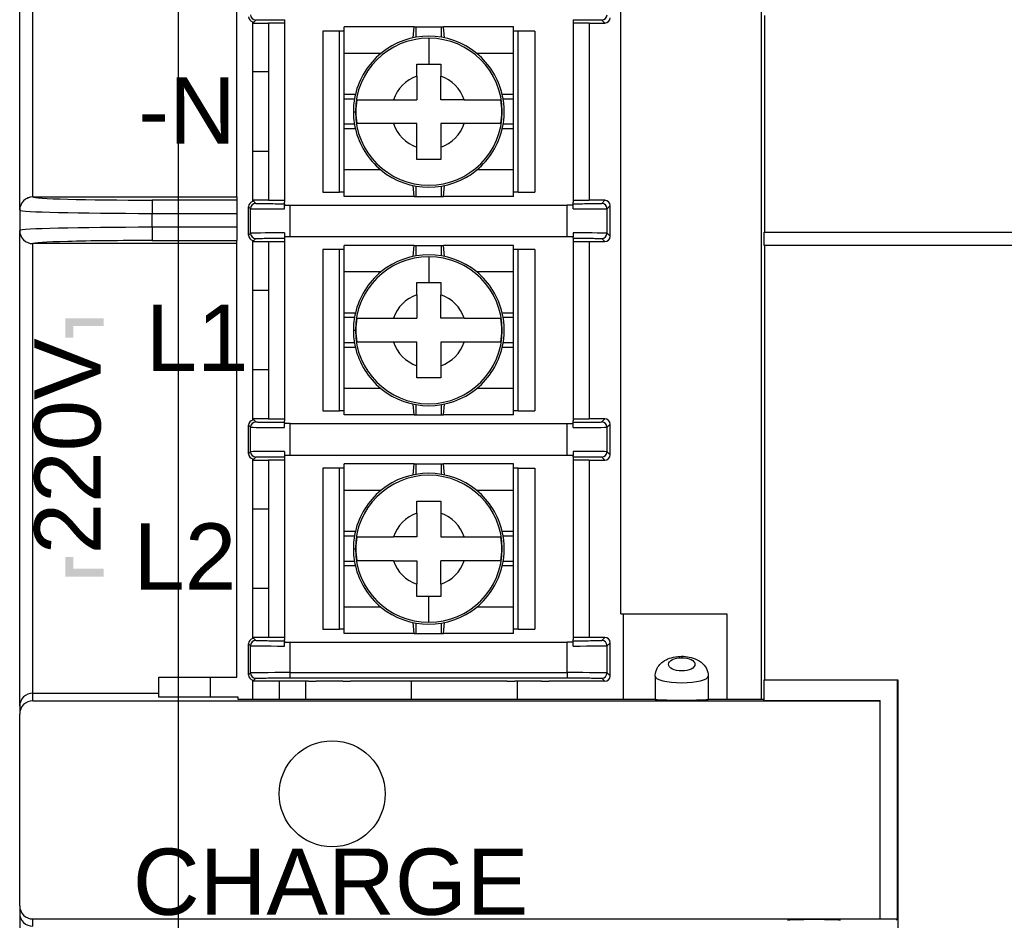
# Model space of a CAD drawing. Extents: x 14074 to 14414, y -3712 to -3387.
# Tile 7 of 18: x 14074 to 14112, y -3476 to -3442. Entities that reach past the tile are written whole.
import ezdxf

# ---------------------------------------------------------------- set-up
doc = ezdxf.new("R2010")
doc.units = 0
doc.layers.get('0').update_dxf_attribs({"linetype": 'CONTINUOUS'})
doc.layers.get('DEFPOINTS').update_dxf_attribs({"color": 8, "linetype": 'CONTINUOUS'})
doc.styles.add('DIMEMSIONS', font='isocp.shx', dxfattribs={"bigfont": 'chineset.shx'})
doc.styles.get("Standard").update_dxf_attribs({"font": 'PMingLiU.ttf'})
doc.dimstyles.new('ISO-25', dxfattribs={"dimtxt": 3, "dimasz": 3, "dimexe": 1, "dimexo": 1, "dimgap": 2, "dimtad": 2, "dimtih": 1, "dimtoh": 1, "dimtxsty": 'STANDARD', "dimcen": 0, "dimclrd": 256, "dimclre": 256, "dimclrt": 256, "dimazin": 3, "dimtfac": 1, "dimtmove": 0, "dimatfit": 3})

# ---------------------------------------------------------------- blocks, each defined once
blk = doc.blocks.new('*D3')
for p, q in [((14080.481, -3563.405), (14080.481, -3400.577)), ((14153.481, -3413.405), (14153.481, -3400.577)), ((14083.481, -3401.577), (14150.481, -3401.577))]:
    blk.add_line(p, q)
for points in [[(14083.481, -3401.077), (14083.481, -3402.077), (14080.481, -3401.577)], [(14150.481, -3401.077), (14150.481, -3402.077), (14153.481, -3401.577)]]:
    blk.add_solid(points)
at = {"layer": 'DEFPOINTS', "color": 0}
for p in [(14153.481, -3401.577), (14153.481, -3414.405), (14080.481, -3564.405)]:
    blk.add_point(p, dxfattribs=at)
at = {"insert": (14116.981, -3397.907), "char_height": 3, "attachment_point": 5}
blk.add_mtext('73', dxfattribs=at)
blk = doc.blocks.new('*D4')
for p, q in [((14074.481, -3446.677), (14074.481, -3393.016)), ((14159.481, -3446.677), (14159.481, -3393.016)), ((14077.481, -3394.016), (14156.481, -3394.016))]:
    blk.add_line(p, q)
for points in [[(14077.481, -3393.516), (14077.481, -3394.516), (14074.481, -3394.016)], [(14156.481, -3393.516), (14156.481, -3394.516), (14159.481, -3394.016)]]:
    blk.add_solid(points)
at = {"layer": 'DEFPOINTS', "color": 0}
for p in [(14159.481, -3394.016), (14074.481, -3447.677), (14159.481, -3447.677)]:
    blk.add_point(p, dxfattribs=at)
at = {"insert": (14116.981, -3390.317), "char_height": 3, "attachment_point": 5}
blk.add_mtext('85', dxfattribs=at)
blk = doc.blocks.new('*D5')
for p, q in [((14154.481, -3414.405), (14168.14, -3414.405)), ((14167.14, -3417.405), (14167.14, -3561.405)), ((14081.481, -3564.405), (14168.14, -3564.405))]:
    blk.add_line(p, q)
for points in [[(14166.64, -3417.405), (14167.64, -3417.405), (14167.14, -3414.405)], [(14166.64, -3561.405), (14167.64, -3561.405), (14167.14, -3564.405)]]:
    blk.add_solid(points)
at = {"layer": 'DEFPOINTS', "color": 0}
for p in [(14153.481, -3414.405), (14080.481, -3564.405), (14167.14, -3564.405)]:
    blk.add_point(p, dxfattribs=at)
at = {"insert": (14172.005, -3489.405), "char_height": 3, "attachment_point": 5}
blk.add_mtext('150', dxfattribs=at)
blk = doc.blocks.new('*D6')
for p, q in [((14106.361, -3408.405), (14177.897, -3408.405)), ((14176.897, -3411.405), (14176.897, -3567.405)), ((14108.01, -3570.405), (14177.897, -3570.405))]:
    blk.add_line(p, q)
for points in [[(14176.397, -3411.405), (14177.397, -3411.405), (14176.897, -3408.405)], [(14176.397, -3567.405), (14177.397, -3567.405), (14176.897, -3570.405)]]:
    blk.add_solid(points)
at = {"layer": 'DEFPOINTS', "color": 0}
for p in [(14105.361, -3408.405), (14107.01, -3570.405), (14176.897, -3570.405)]:
    blk.add_point(p, dxfattribs=at)
at = {"insert": (14181.761, -3489.405), "char_height": 3, "attachment_point": 5}
blk.add_mtext('162', dxfattribs=at)

msp = doc.modelspace()

# ---------------------------------------------------------------- hatches: boundary and pattern name
h = msp.add_hatch(color=256)
h.dxf.hatch_style = 1
h.paths.add_polyline_path([(14077.649, -3452.949), (14076.21, -3452.949), (14076.21, -3453.69), (14076.51, -3453.69), (14076.51, -3453.249), (14077.649, -3453.249)])
h = msp.add_hatch(color=256)
h.dxf.hatch_style = 1
h.paths.add_polyline_path([(14077.649, -3462.408), (14076.51, -3462.408), (14076.51, -3461.968), (14076.21, -3461.968), (14076.21, -3462.708), (14077.649, -3462.708)])

# ---------------------------------------------------------------- linework, layer by layer
for p, q in [((14074.981, -3448.374), (14074.981, -3414.905)), ((14102.481, -3414.669), (14102.481, -3467.341)), ((14074.481, -3448.861), (14074.481, -3414.918)), ((14082.681, -3448.374), (14082.681, -3415.505)), ((14097.181, -3464.105), (14097.181, -3417.905)), ((14084.481, -3441.68), (14084.481, -3441.733)), ((14095.381, -3441.68), (14095.381, -3441.733)), ((14102.611, -3441.523), (14102.611, -3449.705)), ((14083.281, -3441.807), (14083.4, -3441.692)), ((14083.281, -3448.546), (14083.281, -3441.761)), ((14083.281, -3441.807), (14083.881, -3441.807)), ((14083.881, -3441.798), (14084.481, -3441.798)), ((14083.881, -3441.798), (14083.881, -3448.509)), ((14084.481, -3441.733), (14084.481, -3448.574)), ((14089.372, -3441.954), (14086.731, -3441.954)), ((14086.731, -3442.954), (14086.731, -3441.954)), ((14089.334, -3442.367), (14089.372, -3441.954)), ((14089.372, -3441.954), (14089.454, -3441.954)), ((14089.454, -3441.954), (14090.407, -3441.954)), ((14089.454, -3442.344), (14089.454, -3441.954)), ((14090.407, -3441.954), (14090.489, -3441.954)), ((14090.407, -3442.344), (14090.407, -3441.954)), ((14090.527, -3442.367), (14090.489, -3441.954)), ((14093.131, -3441.954), (14090.489, -3441.954)), ((14093.131, -3442.954), (14093.131, -3441.954)), ((14095.381, -3441.733), (14095.381, -3448.574)), ((14095.381, -3441.798), (14095.981, -3441.798)), ((14095.981, -3441.798), (14095.981, -3448.509)), ((14095.981, -3441.807), (14096.581, -3441.807)), ((14096.461, -3441.692), (14096.581, -3441.807)), ((14086.556, -3442.112), (14085.931, -3442.112)), ((14085.931, -3442.112), (14085.931, -3448.196)), ((14086.731, -3442.112), (14086.556, -3442.112)), ((14086.556, -3448.196), (14086.556, -3442.112)), ((14093.306, -3442.112), (14093.131, -3442.112)), ((14093.93, -3442.112), (14093.306, -3442.112)), ((14093.306, -3448.196), (14093.306, -3442.112)), ((14093.93, -3442.112), (14093.93, -3448.196)), ((14086.731, -3444.504), (14086.731, -3442.954)), ((14088.119, -3442.954), (14086.731, -3442.954)), ((14093.131, -3442.954), (14091.742, -3442.954)), ((14093.131, -3444.504), (14093.131, -3442.954)), ((14083.881, -3443.655), (14083.281, -3443.655)), ((14087.156, -3444.504), (14086.731, -3444.504)), ((14086.731, -3444.677), (14086.731, -3444.504)), ((14093.131, -3444.504), (14092.705, -3444.504)), ((14093.131, -3444.677), (14093.131, -3444.504)), ((14087.121, -3444.677), (14086.731, -3444.677)), ((14086.731, -3445.63), (14086.731, -3444.677)), ((14093.131, -3444.677), (14092.74, -3444.677)), ((14093.131, -3445.63), (14093.131, -3444.677)), ((14087.081, -3445.154), (14087.155, -3445.154)), ((14087.121, -3445.63), (14086.731, -3445.63)), ((14086.731, -3445.804), (14086.731, -3445.63)), ((14093.131, -3445.63), (14092.74, -3445.63)), ((14093.131, -3445.804), (14093.131, -3445.63)), ((14086.731, -3447.354), (14086.731, -3445.804)), ((14087.156, -3445.804), (14086.731, -3445.804)), ((14093.131, -3445.804), (14092.705, -3445.804)), ((14093.131, -3447.354), (14093.131, -3445.804)), ((14083.881, -3446.655), (14083.281, -3446.655)), ((14088.119, -3447.354), (14086.731, -3447.354)), ((14086.731, -3448.354), (14086.731, -3447.354)), ((14093.131, -3447.354), (14091.742, -3447.354)), ((14093.131, -3448.354), (14093.131, -3447.354)), ((14089.372, -3448.354), (14089.334, -3447.941)), ((14089.454, -3448.354), (14089.454, -3447.963)), ((14090.407, -3448.354), (14090.407, -3447.963)), ((14090.489, -3448.354), (14090.527, -3447.941)), ((14074.981, -3448.374), (14074.981, -3448.374)), ((14074.981, -3448.374), (14082.681, -3448.374)), ((14082.681, -3448.374), (14082.681, -3448.492)), ((14085.931, -3448.196), (14086.556, -3448.196)), ((14086.731, -3448.196), (14086.556, -3448.196)), ((14089.372, -3448.354), (14086.731, -3448.354)), ((14089.372, -3448.354), (14089.454, -3448.354)), ((14089.454, -3448.354), (14090.407, -3448.354)), ((14090.407, -3448.354), (14090.489, -3448.354)), ((14093.131, -3448.354), (14090.489, -3448.354)), ((14093.306, -3448.196), (14093.131, -3448.196)), ((14093.306, -3448.196), (14093.93, -3448.196)), ((14079.481, -3448.492), (14079.481, -3448.992)), ((14082.681, -3448.492), (14079.481, -3448.492)), ((14082.681, -3448.492), (14082.681, -3448.992)), ((14083.123, -3448.741), (14083.2, -3448.816)), ((14083.123, -3449.816), (14083.123, -3448.741)), ((14083.281, -3448.5), (14083.4, -3448.616)), ((14083.881, -3448.5), (14083.281, -3448.5)), ((14084.481, -3448.509), (14083.881, -3448.509)), ((14084.481, -3448.627), (14084.481, -3448.574)), ((14084.481, -3448.827), (14084.481, -3448.679)), ((14084.481, -3448.679), (14084.7, -3448.679)), ((14084.7, -3449.879), (14084.7, -3448.679)), ((14084.7, -3448.679), (14095.161, -3448.679)), ((14095.381, -3448.679), (14095.161, -3448.679)), ((14095.161, -3449.879), (14095.161, -3448.679)), ((14095.981, -3448.509), (14095.381, -3448.509)), ((14095.381, -3448.627), (14095.381, -3448.574)), ((14095.381, -3448.827), (14095.381, -3448.679)), ((14096.581, -3448.5), (14095.981, -3448.5)), ((14096.461, -3448.616), (14096.581, -3448.5)), ((14096.661, -3448.816), (14096.781, -3448.7)), ((14096.781, -3449.857), (14096.781, -3448.7)), ((14074.481, -3448.861), (14074.481, -3448.874)), ((14074.481, -3448.874), (14074.481, -3449.636)), ((14079.481, -3448.992), (14082.681, -3448.992)), ((14079.481, -3449.518), (14079.481, -3448.992)), ((14082.681, -3448.992), (14082.681, -3449.518)), ((14083.2, -3449.742), (14083.2, -3448.816)), ((14096.661, -3449.742), (14096.661, -3448.816)), ((14074.481, -3449.636), (14074.481, -3449.649)), ((14074.481, -3467.592), (14074.481, -3449.649)), ((14079.481, -3449.518), (14079.481, -3450.018)), ((14082.681, -3449.518), (14079.481, -3449.518)), ((14082.681, -3449.518), (14082.681, -3450.018)), ((14083.123, -3449.816), (14083.2, -3449.742)), ((14084.481, -3449.73), (14084.481, -3449.879)), ((14095.381, -3449.73), (14095.381, -3449.879)), ((14096.661, -3449.742), (14096.661, -3449.742)), ((14096.661, -3449.742), (14096.781, -3449.857)), ((14102.598, -3449.705), (14102.611, -3449.705)), ((14102.598, -3450.205), (14102.598, -3449.705)), ((14102.611, -3449.705), (14135.98, -3449.705)), ((14074.981, -3467.105), (14074.981, -3450.136)), ((14074.981, -3450.136), (14074.981, -3450.136)), ((14082.681, -3450.136), (14074.981, -3450.136)), ((14079.481, -3450.018), (14082.681, -3450.018)), ((14082.681, -3450.136), (14082.681, -3450.018)), ((14082.681, -3466.505), (14082.681, -3450.136)), ((14083.281, -3450.057), (14083.4, -3449.942)), ((14083.281, -3456.796), (14083.281, -3450.011)), ((14083.281, -3450.057), (14083.881, -3450.057)), ((14083.881, -3450.048), (14083.881, -3456.759)), ((14083.881, -3450.048), (14084.481, -3450.048)), ((14084.7, -3449.879), (14084.481, -3449.879)), ((14084.481, -3449.93), (14084.481, -3449.983)), ((14084.481, -3449.983), (14084.481, -3456.824)), ((14095.161, -3449.879), (14084.7, -3449.879)), ((14089.372, -3450.204), (14086.731, -3450.204)), ((14086.731, -3451.204), (14086.731, -3450.204)), ((14089.334, -3450.617), (14089.372, -3450.204)), ((14089.372, -3450.204), (14089.454, -3450.204)), ((14089.454, -3450.204), (14090.407, -3450.204)), ((14089.454, -3450.594), (14089.454, -3450.204)), ((14090.407, -3450.204), (14090.489, -3450.204)), ((14090.407, -3450.594), (14090.407, -3450.204)), ((14090.527, -3450.617), (14090.489, -3450.204)), ((14093.131, -3450.204), (14090.489, -3450.204)), ((14093.131, -3451.204), (14093.131, -3450.204)), ((14095.381, -3449.879), (14095.161, -3449.879)), ((14095.381, -3449.93), (14095.381, -3449.983)), ((14095.381, -3449.983), (14095.381, -3456.824)), ((14095.381, -3450.048), (14095.981, -3450.048)), ((14095.981, -3450.048), (14095.981, -3456.759)), ((14095.981, -3450.057), (14096.581, -3450.057)), ((14096.461, -3449.942), (14096.581, -3450.057)), ((14102.611, -3450.205), (14102.598, -3450.205)), ((14102.611, -3450.205), (14102.611, -3466.605)), ((14135.98, -3450.205), (14102.611, -3450.205)), ((14086.556, -3450.362), (14085.931, -3450.362)), ((14085.931, -3450.362), (14085.931, -3456.446)), ((14086.731, -3450.362), (14086.556, -3450.362)), ((14086.556, -3456.446), (14086.556, -3450.362)), ((14093.306, -3450.362), (14093.131, -3450.362)), ((14093.93, -3450.362), (14093.306, -3450.362)), ((14093.306, -3456.446), (14093.306, -3450.362)), ((14093.93, -3450.362), (14093.93, -3456.446)), ((14086.731, -3452.754), (14086.731, -3451.204)), ((14088.119, -3451.204), (14086.731, -3451.204)), ((14093.131, -3451.204), (14091.742, -3451.204)), ((14093.131, -3452.754), (14093.131, -3451.204)), ((14083.881, -3451.905), (14083.281, -3451.905)), ((14087.156, -3452.754), (14086.731, -3452.754)), ((14086.731, -3452.927), (14086.731, -3452.754)), ((14093.131, -3452.754), (14092.705, -3452.754)), ((14093.131, -3452.927), (14093.131, -3452.754)), ((14087.121, -3452.927), (14086.731, -3452.927)), ((14086.731, -3453.88), (14086.731, -3452.927)), ((14093.131, -3452.927), (14092.74, -3452.927)), ((14093.131, -3453.88), (14093.131, -3452.927)), ((14087.081, -3453.404), (14087.155, -3453.404)), ((14087.121, -3453.88), (14086.731, -3453.88)), ((14086.731, -3454.054), (14086.731, -3453.88)), ((14093.131, -3453.88), (14092.74, -3453.88)), ((14093.131, -3454.054), (14093.131, -3453.88)), ((14086.731, -3455.604), (14086.731, -3454.054)), ((14087.156, -3454.054), (14086.731, -3454.054)), ((14093.131, -3454.054), (14092.705, -3454.054)), ((14093.131, -3455.604), (14093.131, -3454.054)), ((14083.881, -3454.905), (14083.281, -3454.905)), ((14088.119, -3455.604), (14086.731, -3455.604)), ((14086.731, -3456.604), (14086.731, -3455.604)), ((14093.131, -3455.604), (14091.742, -3455.604)), ((14093.131, -3456.604), (14093.131, -3455.604)), ((14085.931, -3456.446), (14086.556, -3456.446)), ((14086.731, -3456.446), (14086.556, -3456.446)), ((14089.372, -3456.604), (14089.334, -3456.191)), ((14089.454, -3456.604), (14089.454, -3456.213)), ((14090.407, -3456.604), (14090.407, -3456.213)), ((14090.489, -3456.604), (14090.527, -3456.191)), ((14093.306, -3456.446), (14093.131, -3456.446)), ((14093.306, -3456.446), (14093.93, -3456.446)), ((14083.281, -3456.75), (14083.4, -3456.866)), ((14083.881, -3456.75), (14083.281, -3456.75)), ((14084.481, -3456.759), (14083.881, -3456.759)), ((14084.481, -3456.877), (14084.481, -3456.824)), ((14084.481, -3457.077), (14084.481, -3456.929)), ((14084.7, -3456.929), (14084.481, -3456.929)), ((14084.7, -3456.929), (14095.161, -3456.929)), ((14084.7, -3458.129), (14084.7, -3456.929)), ((14089.372, -3456.604), (14086.731, -3456.604)), ((14089.372, -3456.604), (14089.454, -3456.604)), ((14089.454, -3456.604), (14090.407, -3456.604)), ((14090.407, -3456.604), (14090.489, -3456.604)), ((14093.131, -3456.604), (14090.489, -3456.604)), ((14095.161, -3456.929), (14095.381, -3456.929)), ((14095.161, -3458.129), (14095.161, -3456.929)), ((14095.981, -3456.759), (14095.381, -3456.759)), ((14095.381, -3456.877), (14095.381, -3456.824)), ((14095.381, -3457.077), (14095.381, -3456.929)), ((14096.581, -3456.75), (14095.981, -3456.75)), ((14096.461, -3456.866), (14096.581, -3456.75)), ((14083.123, -3456.991), (14083.2, -3457.066)), ((14083.123, -3458.066), (14083.123, -3456.991)), ((14083.2, -3457.992), (14083.2, -3457.066)), ((14096.661, -3457.066), (14096.781, -3456.95)), ((14096.661, -3457.992), (14096.661, -3457.066)), ((14096.781, -3458.107), (14096.781, -3456.95)), ((14083.123, -3458.066), (14083.2, -3457.992)), ((14084.481, -3457.98), (14084.481, -3458.129)), ((14095.381, -3457.98), (14095.381, -3458.129)), ((14096.661, -3457.992), (14096.661, -3457.992)), ((14096.661, -3457.992), (14096.781, -3458.107)), ((14083.281, -3458.307), (14083.4, -3458.192)), ((14083.281, -3465.046), (14083.281, -3458.261)), ((14083.281, -3458.307), (14083.881, -3458.307)), ((14083.881, -3458.298), (14084.481, -3458.298)), ((14083.881, -3458.298), (14083.881, -3465.009)), ((14084.7, -3458.129), (14084.481, -3458.129)), ((14084.481, -3458.18), (14084.481, -3458.233)), ((14084.481, -3458.233), (14084.481, -3465.074)), ((14095.161, -3458.129), (14084.7, -3458.129)), ((14095.381, -3458.129), (14095.161, -3458.129)), ((14095.381, -3458.18), (14095.381, -3458.233)), ((14095.381, -3458.233), (14095.381, -3465.074)), ((14095.381, -3458.298), (14095.981, -3458.298)), ((14095.981, -3458.298), (14095.981, -3465.009)), ((14095.981, -3458.307), (14096.581, -3458.307)), ((14096.461, -3458.192), (14096.581, -3458.307)), ((14086.556, -3458.612), (14085.931, -3458.612)), ((14085.931, -3458.612), (14085.931, -3464.696)), ((14086.731, -3458.612), (14086.556, -3458.612)), ((14086.556, -3464.696), (14086.556, -3458.612)), ((14089.372, -3458.454), (14086.731, -3458.454)), ((14086.731, -3459.454), (14086.731, -3458.454)), ((14089.334, -3458.867), (14089.372, -3458.454)), ((14089.372, -3458.454), (14089.454, -3458.454)), ((14089.454, -3458.454), (14090.407, -3458.454)), ((14089.454, -3458.844), (14089.454, -3458.454)), ((14090.407, -3458.454), (14090.489, -3458.454)), ((14090.407, -3458.844), (14090.407, -3458.454)), ((14093.131, -3458.454), (14090.489, -3458.454)), ((14090.527, -3458.867), (14090.489, -3458.454)), ((14093.131, -3459.454), (14093.131, -3458.454)), ((14093.306, -3458.612), (14093.131, -3458.612)), ((14093.306, -3464.696), (14093.306, -3458.612)), ((14093.306, -3458.612), (14093.93, -3458.612)), ((14093.93, -3458.612), (14093.93, -3464.696)), ((14086.731, -3461.004), (14086.731, -3459.454)), ((14088.119, -3459.454), (14086.731, -3459.454)), ((14093.131, -3459.454), (14091.742, -3459.454)), ((14093.131, -3461.004), (14093.131, -3459.454)), ((14083.881, -3460.155), (14083.281, -3460.155)), ((14086.731, -3461.177), (14086.731, -3461.004)), ((14087.156, -3461.004), (14086.731, -3461.004)), ((14093.131, -3461.004), (14092.705, -3461.004)), ((14093.131, -3461.177), (14093.131, -3461.004)), ((14086.731, -3462.13), (14086.731, -3461.177)), ((14087.121, -3461.177), (14086.731, -3461.177)), ((14093.131, -3461.177), (14092.74, -3461.177)), ((14093.131, -3462.13), (14093.131, -3461.177)), ((14087.081, -3461.654), (14087.155, -3461.654)), ((14086.731, -3462.304), (14086.731, -3462.13)), ((14087.121, -3462.13), (14086.731, -3462.13)), ((14093.131, -3462.13), (14092.74, -3462.13)), ((14093.131, -3462.304), (14093.131, -3462.13)), ((14086.731, -3463.854), (14086.731, -3462.304)), ((14087.156, -3462.304), (14086.731, -3462.304)), ((14093.131, -3462.304), (14092.705, -3462.304)), ((14093.131, -3463.854), (14093.131, -3462.304)), ((14083.881, -3463.155), (14083.281, -3463.155)), ((14086.731, -3464.854), (14086.731, -3463.854)), ((14088.119, -3463.854), (14086.731, -3463.854)), ((14093.131, -3463.854), (14091.742, -3463.854)), ((14093.131, -3464.854), (14093.131, -3463.854)), ((14097.181, -3464.105), (14101.181, -3464.105)), ((14097.281, -3467.341), (14097.281, -3464.105)), ((14101.181, -3464.105), (14101.181, -3467.341)), ((14085.931, -3464.696), (14086.556, -3464.696)), ((14086.731, -3464.696), (14086.556, -3464.696)), ((14089.372, -3464.854), (14089.334, -3464.441)), ((14089.454, -3464.854), (14089.454, -3464.463)), ((14090.407, -3464.854), (14090.407, -3464.463)), ((14090.489, -3464.854), (14090.527, -3464.441)), ((14093.306, -3464.696), (14093.131, -3464.696)), ((14093.306, -3464.696), (14093.93, -3464.696)), ((14083.281, -3465), (14083.4, -3465.116)), ((14083.881, -3465), (14083.281, -3465)), ((14084.481, -3465.009), (14083.881, -3465.009)), ((14084.481, -3465.127), (14084.481, -3465.074)), ((14089.372, -3464.854), (14086.731, -3464.854)), ((14089.372, -3464.854), (14089.454, -3464.854)), ((14089.454, -3464.854), (14090.407, -3464.854)), ((14090.407, -3464.854), (14090.489, -3464.854)), ((14093.131, -3464.854), (14090.489, -3464.854)), ((14095.981, -3465.009), (14095.381, -3465.009)), ((14095.381, -3465.127), (14095.381, -3465.074)), ((14096.581, -3465), (14095.981, -3465)), ((14096.461, -3465.116), (14096.581, -3465)), ((14083.123, -3465.241), (14083.2, -3465.316)), ((14083.123, -3466.416), (14083.123, -3465.241)), ((14083.2, -3466.342), (14083.2, -3465.316)), ((14084.481, -3465.327), (14084.481, -3465.179)), ((14084.481, -3465.179), (14084.7, -3465.179)), ((14084.7, -3466.33), (14084.7, -3465.179)), ((14084.7, -3465.179), (14095.161, -3465.179)), ((14095.381, -3465.179), (14095.161, -3465.179)), ((14095.161, -3466.33), (14095.161, -3465.179)), ((14095.381, -3465.327), (14095.381, -3465.179)), ((14096.661, -3465.316), (14096.781, -3465.2)), ((14096.661, -3466.342), (14096.661, -3465.316)), ((14096.781, -3466.457), (14096.781, -3465.2)), ((14099.481, -3465.767), (14099.481, -3465.714)), ((14079.731, -3467.105), (14079.731, -3466.505)), ((14079.731, -3466.505), (14082.681, -3466.505)), ((14081.681, -3467.262), (14081.681, -3466.505)), ((14083.123, -3466.416), (14083.2, -3466.342)), ((14083.281, -3466.657), (14083.4, -3466.542)), ((14084.7, -3466.33), (14095.161, -3466.33)), ((14084.7, -3466.53), (14084.7, -3466.33)), ((14084.7, -3466.53), (14095.161, -3466.53)), ((14096.461, -3466.542), (14096.581, -3466.657)), ((14096.661, -3466.342), (14096.661, -3466.342)), ((14096.661, -3466.342), (14096.781, -3466.457)), ((14098.481, -3466.464), (14098.481, -3467.341)), ((14100.481, -3466.464), (14100.481, -3467.341)), ((14083.281, -3467.341), (14083.281, -3466.611)), ((14085.392, -3466.657), (14083.281, -3466.657)), ((14084.281, -3466.657), (14084.281, -3467.341)), ((14085.281, -3467.341), (14085.281, -3466.657)), ((14085.392, -3466.657), (14085.681, -3466.652)), ((14086.681, -3466.652), (14085.681, -3466.652)), ((14086.681, -3466.652), (14086.969, -3466.657)), ((14092.892, -3466.657), (14086.969, -3466.657)), ((14089.281, -3467.341), (14089.281, -3466.657)), ((14092.892, -3466.657), (14093.181, -3466.652)), ((14094.181, -3466.652), (14093.181, -3466.652)), ((14093.281, -3467.341), (14093.281, -3466.652)), ((14094.181, -3466.652), (14094.469, -3466.657)), ((14096.581, -3466.657), (14094.469, -3466.657)), ((14102.598, -3467.38), (14102.598, -3466.605)), ((14102.598, -3466.605), (14102.611, -3466.605)), ((14102.611, -3466.605), (14107.638, -3466.605)), ((14107.625, -3475.643), (14107.625, -3466.605)), ((14107.638, -3466.605), (14107.638, -3559.68)), ((14074.981, -3467.393), (14074.981, -3467.105)), ((14074.981, -3467.105), (14079.731, -3467.105)), ((14079.731, -3467.262), (14079.731, -3467.105)), ((14082.731, -3467.262), (14079.731, -3467.262)), ((14082.731, -3467.341), (14082.731, -3467.262)), ((14098.481, -3467.341), (14082.731, -3467.341)), ((14102.559, -3467.341), (14100.481, -3467.341)), ((14102.559, -3467.341), (14102.598, -3467.38)), ((14074.481, -3467.592), (14074.481, -3467.893)), ((14074.981, -3467.393), (14106.981, -3467.393)), ((14102.598, -3467.38), (14106.981, -3467.38)), ((14106.981, -3467.393), (14106.981, -3467.38)), ((14106.981, -3475.63), (14106.981, -3467.393)), ((14074.481, -3475.13), (14074.481, -3467.893)), ((14074.481, -3475.13), (14074.481, -3475.418)), ((14074.481, -3475.418), (14074.481, -3477.274)), ((14074.981, -3475.905), (14074.981, -3475.63)), ((14074.981, -3475.63), (14106.981, -3475.63)), ((14106.981, -3475.643), (14106.981, -3475.63)), ((14107.625, -3475.643), (14106.981, -3475.643)), ((14107.625, -3475.643), (14107.585, -3475.682))]:
    msp.add_line(p, q)
msp.add_circle((14086.281, -3470.905), 2)
for centre, radius, start, end in [((14089.931, -3445.154), 2.775, 90, 180), ((14089.931, -3445.154), 2.775, 180, 90), ((14089.931, -3445.154), 2.85, 50.5275, 129.4725), ((14089.931, -3445.154), 2.85, 129.4725, 166.8165), ((14089.931, -3445.154), 2.85, 13.1835, 50.5275), ((14089.931, -3445.154), 1.412, 108.5858, 161.4142), ((14089.931, -3445.154), 1.412, 18.5858, 71.4142), ((14089.931, -3445.154), 2.85, 166.8165, 180), ((14089.931, -3445.154), 2.85, 346.8165, 13.1835), ((14089.931, -3445.154), 2.755, 170.5995, 189.4005), ((14089.931, -3445.154), 2.755, 350.5995, 9.4005), ((14089.931, -3445.154), 2.85, 180, 193.1835), ((14089.931, -3445.154), 1.412, 198.5858, 251.4142), ((14089.931, -3445.154), 1.412, 288.5858, 341.4142), ((14089.931, -3445.154), 2.85, 193.1835, 230.5275), ((14089.931, -3445.154), 2.85, 309.4725, 346.8165), ((14089.931, -3445.154), 2.85, 230.5275, 309.4725), ((14089.931, -3453.404), 2.85, 50.5275, 129.4725), ((14089.931, -3453.404), 2.775, 90, 180), ((14089.931, -3453.404), 2.775, 180, 90), ((14089.931, -3453.404), 2.85, 129.4725, 166.8165), ((14089.931, -3453.404), 2.85, 13.1835, 50.5275), ((14089.931, -3453.404), 1.412, 108.5858, 161.4142), ((14089.931, -3453.404), 1.412, 18.5858, 71.4142), ((14089.931, -3453.404), 2.85, 166.8165, 180), ((14089.931, -3453.404), 2.85, 346.8165, 13.1835), ((14089.931, -3453.404), 2.755, 170.5995, 189.4005), ((14089.931, -3453.404), 2.755, 350.5995, 9.4005), ((14089.931, -3453.404), 2.85, 180, 193.1835), ((14089.931, -3453.404), 1.412, 198.5858, 251.4142), ((14089.931, -3453.404), 1.412, 288.5858, 341.4142), ((14089.931, -3453.404), 2.85, 193.1835, 230.5275), ((14089.931, -3453.404), 2.85, 309.4725, 346.8165), ((14089.931, -3453.404), 2.85, 230.5275, 309.4725), ((14084.281, -3457.405), 1, 244.408, 246.4218), ((14089.931, -3461.654), 2.775, 0, 180), ((14089.931, -3461.654), 2.85, 50.5275, 129.4725), ((14089.931, -3461.654), 2.85, 129.4725, 166.8165), ((14089.931, -3461.654), 2.85, 13.1835, 50.5275), ((14089.931, -3461.654), 1.412, 108.5858, 161.4142), ((14089.931, -3461.654), 1.412, 18.5858, 71.4142), ((14089.931, -3461.654), 2.85, 166.8165, 180), ((14089.931, -3461.654), 2.85, 346.8165, 13.1835), ((14089.931, -3461.654), 2.755, 170.5995, 189.4005), ((14089.931, -3461.654), 2.755, 350.5995, 9.4005), ((14089.931, -3461.654), 2.85, 180, 193.1835), ((14089.931, -3461.654), 2.775, 180, 270), ((14089.931, -3461.654), 2.775, 270, 0), ((14089.931, -3461.654), 1.412, 198.5858, 251.4142), ((14089.931, -3461.654), 1.412, 288.5858, 341.4142), ((14089.931, -3461.654), 2.85, 193.1835, 230.5275), ((14089.931, -3461.654), 2.85, 309.4725, 346.8165), ((14089.931, -3461.654), 2.85, 230.5275, 309.4725)]:
    msp.add_arc(centre, radius, start, end)
for centre, major_axis, ratio, start_param, end_param in [((14083.323, -3441.566), (0.144, 0.139), 0.999921, 2.374801, 3.731082), ((14083.4, -3441.492), (0.139, -0.144), 0.999921, 3.945572, 5.516067), ((14096.461, -3441.492), (-0.139, -0.144), 0.999921, 0.766871, 2.337588), ((14096.581, -3441.607), (-0.144, 0.139), 0.999921, 2.337667, 3.908384), ((14074.981, -3448.874), (-0.5, 0), 0.999657, 4.712389, 6.283185), ((14074.981, -3448.861), (0.5, 0), 0.974157, 1.570796, 3.141593), ((14079.481, -3448.374), (-4.5, 0), 0.026186, 0, 1.570796), ((14083.323, -3448.741), (0.144, -0.139), 0.999921, 2.552103, 3.908384), ((14083.4, -3448.816), (-0.139, -0.144), 0.999921, 3.908608, 5.479195), ((14096.461, -3448.816), (0.139, -0.144), 0.999921, 0.804005, 2.374722), ((14096.581, -3448.7), (-0.144, -0.139), 0.999921, 2.374801, 3.945518), ((14079.481, -3448.874), (5, 0), 0.023567, 3.141593, 4.712389), ((14084.7, -3448.815), (-1.5, 0), 0.007563, 0.009046, 1.423839), ((14095.161, -3448.815), (1.5, 0), 0.007563, 4.859347, 6.27414), ((14079.481, -3449.636), (-5, 0), 0.023567, 4.712389, 6.283185), ((14074.981, -3449.636), (-0.5, 0), 0.999657, 0, 1.570796), ((14074.981, -3449.649), (-0.5, 0), 0.974157, 0, 1.570796), ((14083.323, -3449.816), (0.144, 0.139), 0.999921, 2.374801, 3.731082), ((14084.7, -3449.742), (-1.5, 0), 0.007563, 4.859346, 6.27414), ((14083.4, -3449.742), (0.139, -0.144), 0.999921, 3.945572, 5.516067), ((14095.161, -3449.742), (1.5, 0), 0.007563, 0.009045, 1.42384), ((14096.461, -3449.742), (-0.139, -0.144), 0.999921, 0.766871, 2.337588), ((14096.581, -3449.857), (-0.144, 0.139), 0.999921, 2.337667, 3.908384), ((14079.481, -3450.136), (4.5, 0), 0.026186, 1.570796, 3.141593), ((14083.323, -3456.991), (0.144, -0.139), 0.999921, 2.552103, 3.908384), ((14083.4, -3457.066), (-0.139, -0.144), 0.999921, 3.908608, 5.479195), ((14096.461, -3457.066), (0.139, -0.144), 0.999921, 0.804005, 2.374722), ((14096.581, -3456.95), (-0.144, -0.139), 0.999921, 2.374801, 3.945518), ((14084.7, -3457.065), (-1.5, 0), 0.007563, 0.009046, 1.423839), ((14095.161, -3457.065), (1.5, 0), 0.007563, 4.859347, 6.27414), ((14084.7, -3457.992), (-1.5, 0), 0.007563, 4.859346, 6.27414), ((14083.4, -3457.992), (0.139, -0.144), 0.999921, 3.945572, 5.516067), ((14095.161, -3457.992), (1.5, 0), 0.007563, 0.009045, 1.42384), ((14096.461, -3457.992), (-0.139, -0.144), 0.999921, 0.766871, 2.337588), ((14083.323, -3458.066), (0.144, 0.139), 0.999921, 2.374801, 3.731082), ((14096.581, -3458.107), (-0.144, 0.139), 0.999921, 2.337667, 3.908384), ((14083.323, -3465.241), (0.144, -0.139), 0.999921, 2.552103, 3.908384), ((14096.581, -3465.2), (-0.144, -0.139), 0.999921, 2.374801, 3.945518), ((14083.4, -3465.316), (-0.139, -0.144), 0.999921, 3.908608, 5.479195), ((14084.7, -3465.315), (-1.5, 0), 0.007563, 0.009046, 1.423839), ((14095.161, -3465.315), (1.5, 0), 0.007563, 4.859347, 6.27414), ((14096.461, -3465.316), (0.139, -0.144), 0.999921, 0.804005, 2.374722), ((14083.323, -3466.416), (0.144, 0.139), 0.999921, 2.374801, 3.731082), ((14084.7, -3466.342), (-1.5, 0), 0.007563, 4.712403, 6.274143), ((14083.4, -3466.342), (0.139, -0.144), 0.999921, 3.945566, 5.515932), ((14095.161, -3466.33), (0, -0.2), 0.00001, 4.712386, 6.273879), ((14095.161, -3466.342), (1.5, 0), 0.007563, 0.009042, 1.570782), ((14096.461, -3466.342), (-0.139, -0.144), 0.999921, 0.766871, 2.337588), ((14096.581, -3466.457), (-0.144, 0.139), 0.999921, 2.337667, 3.908384), ((14099.481, -3466.464), (1, 0), 0.25, 3.141593, 6.283185), ((14074.981, -3467.592), (-0.5, 0), 0.974157, 4.712389, 6.283185), ((14099.481, -3467.341), (1, 0), 0.026186, 3.141593, 6.283185), ((14074.981, -3467.893), (0, 0.5), 0.999657, 0, 1.570796), ((14074.981, -3475.13), (0, -0.5), 0.999657, 4.712389, 6.283185), ((14074.981, -3475.418), (-0.5, 0), 0.974157, 0, 1.570796), ((14104.481, -3475.682), (-1, 0), 0.026186, 3.141593, 6.283185)]:
    msp.add_ellipse(centre, major_axis=major_axis, ratio=ratio, start_param=start_param, end_param=end_param)
msp.add_ellipse((14099.481, -3466.017), major_axis=(-0.5, 0), ratio=0.5)
for points, knots in [([(14083.4, -3441.692), (14083.401, -3441.691), (14083.418, -3441.689), (14083.451, -3441.688), (14083.485, -3441.687), (14083.535, -3441.687), (14083.6, -3441.686), (14083.664, -3441.685), (14083.743, -3441.684), (14083.834, -3441.683), (14083.924, -3441.682), (14084.027, -3441.682), (14084.135, -3441.681), (14084.243, -3441.681), (14084.358, -3441.681), (14084.481, -3441.68)], [0, 0, 0, 0, 0.2, 0.2, 0.2, 0.4, 0.4, 0.4, 0.6, 0.6, 0.6, 0.8, 0.8, 0.8, 1, 1, 1, 1]), ([(14087.212, -3444.704), (14087.249, -3444.704), (14087.323, -3444.704), (14087.428, -3444.704), (14087.616, -3444.704), (14087.899, -3444.704), (14088.247, -3444.704), (14088.356, -3444.704), (14088.471, -3444.704), (14088.592, -3444.704)], [0, 0, 0, 0, 0.299884, 0.299884, 0.299884, 0.833184, 0.833184, 0.833184, 1, 1, 1, 1]), ([(14091.269, -3444.704), (14091.655, -3444.704), (14091.98, -3444.704), (14092.223, -3444.704), (14092.427, -3444.704), (14092.571, -3444.704), (14092.636, -3444.704), (14092.64, -3444.704), (14092.645, -3444.704), (14092.649, -3444.704)], [0, 0, 0, 0, 0.526615, 0.526615, 0.526615, 0.96749, 0.96749, 0.96749, 1, 1, 1, 1]), ([(14088.592, -3445.604), (14088.206, -3445.604), (14087.881, -3445.604), (14087.638, -3445.604), (14087.434, -3445.604), (14087.29, -3445.604), (14087.226, -3445.604), (14087.221, -3445.604), (14087.216, -3445.604), (14087.212, -3445.604)], [0, 0, 0, 0, 0.526615, 0.526615, 0.526615, 0.96749, 0.96749, 0.96749, 1, 1, 1, 1]), ([(14092.649, -3445.604), (14092.612, -3445.604), (14092.539, -3445.604), (14092.433, -3445.604), (14092.245, -3445.604), (14091.962, -3445.604), (14091.614, -3445.604), (14091.505, -3445.604), (14091.39, -3445.604), (14091.269, -3445.604)], [0, 0, 0, 0, 0.299884, 0.299884, 0.299884, 0.833184, 0.833184, 0.833184, 1, 1, 1, 1]), ([(14083.4, -3448.616), (14083.401, -3448.617), (14083.415, -3448.617), (14083.445, -3448.618), (14083.475, -3448.619), (14083.523, -3448.62), (14083.586, -3448.621), (14083.649, -3448.622), (14083.729, -3448.623), (14083.82, -3448.624), (14083.912, -3448.625), (14084.017, -3448.625), (14084.128, -3448.626), (14084.238, -3448.626), (14084.355, -3448.626), (14084.481, -3448.627)], [0, 0, 0, 0, 0.2, 0.2, 0.2, 0.4, 0.4, 0.4, 0.6, 0.6, 0.6, 0.8, 0.8, 0.8, 1, 1, 1, 1]), ([(14095.381, -3448.627), (14095.505, -3448.626), (14095.621, -3448.626), (14095.731, -3448.626), (14095.841, -3448.625), (14095.944, -3448.625), (14096.036, -3448.624), (14096.127, -3448.623), (14096.207, -3448.622), (14096.271, -3448.621), (14096.334, -3448.62), (14096.383, -3448.619), (14096.414, -3448.619), (14096.445, -3448.618), (14096.46, -3448.617), (14096.461, -3448.616)], [0, 0, 0, 0, 0.2, 0.2, 0.2, 0.4, 0.4, 0.4, 0.6, 0.6, 0.6, 0.8, 0.8, 0.8, 1, 1, 1, 1]), ([(14083.4, -3449.942), (14083.401, -3449.941), (14083.418, -3449.939), (14083.451, -3449.938), (14083.485, -3449.937), (14083.535, -3449.937), (14083.6, -3449.936), (14083.664, -3449.935), (14083.743, -3449.934), (14083.834, -3449.933), (14083.924, -3449.932), (14084.027, -3449.932), (14084.135, -3449.931), (14084.243, -3449.931), (14084.358, -3449.931), (14084.481, -3449.93)], [0, 0, 0, 0, 0.2, 0.2, 0.2, 0.4, 0.4, 0.4, 0.6, 0.6, 0.6, 0.8, 0.8, 0.8, 1, 1, 1, 1]), ([(14087.212, -3452.954), (14087.249, -3452.954), (14087.323, -3452.954), (14087.428, -3452.954), (14087.616, -3452.954), (14087.899, -3452.954), (14088.247, -3452.954), (14088.356, -3452.954), (14088.471, -3452.954), (14088.592, -3452.954)], [0, 0, 0, 0, 0.299884, 0.299884, 0.299884, 0.833184, 0.833184, 0.833184, 1, 1, 1, 1]), ([(14091.269, -3452.954), (14091.655, -3452.954), (14091.98, -3452.954), (14092.223, -3452.954), (14092.427, -3452.954), (14092.571, -3452.954), (14092.636, -3452.954), (14092.64, -3452.954), (14092.645, -3452.954), (14092.649, -3452.954)], [0, 0, 0, 0, 0.526615, 0.526615, 0.526615, 0.96749, 0.96749, 0.96749, 1, 1, 1, 1]), ([(14088.592, -3453.854), (14088.206, -3453.854), (14087.881, -3453.854), (14087.638, -3453.854), (14087.434, -3453.854), (14087.29, -3453.854), (14087.226, -3453.854), (14087.221, -3453.854), (14087.216, -3453.854), (14087.212, -3453.854)], [0, 0, 0, 0, 0.526615, 0.526615, 0.526615, 0.96749, 0.96749, 0.96749, 1, 1, 1, 1]), ([(14092.649, -3453.854), (14092.612, -3453.854), (14092.539, -3453.854), (14092.433, -3453.854), (14092.245, -3453.854), (14091.962, -3453.854), (14091.614, -3453.854), (14091.505, -3453.854), (14091.39, -3453.854), (14091.269, -3453.854)], [0, 0, 0, 0, 0.299884, 0.299884, 0.299884, 0.833184, 0.833184, 0.833184, 1, 1, 1, 1]), ([(14083.4, -3456.866), (14083.401, -3456.867), (14083.415, -3456.867), (14083.445, -3456.868), (14083.475, -3456.869), (14083.523, -3456.87), (14083.586, -3456.871), (14083.649, -3456.872), (14083.729, -3456.873), (14083.82, -3456.874), (14083.912, -3456.875), (14084.017, -3456.875), (14084.128, -3456.876), (14084.238, -3456.876), (14084.355, -3456.876), (14084.481, -3456.877)], [0, 0, 0, 0, 0.2, 0.2, 0.2, 0.4, 0.4, 0.4, 0.6, 0.6, 0.6, 0.8, 0.8, 0.8, 1, 1, 1, 1]), ([(14095.381, -3456.877), (14095.505, -3456.876), (14095.621, -3456.876), (14095.731, -3456.876), (14095.841, -3456.875), (14095.944, -3456.875), (14096.036, -3456.874), (14096.127, -3456.873), (14096.207, -3456.872), (14096.271, -3456.871), (14096.334, -3456.87), (14096.383, -3456.869), (14096.414, -3456.869), (14096.445, -3456.868), (14096.46, -3456.867), (14096.461, -3456.866)], [0, 0, 0, 0, 0.2, 0.2, 0.2, 0.4, 0.4, 0.4, 0.6, 0.6, 0.6, 0.8, 0.8, 0.8, 1, 1, 1, 1]), ([(14083.4, -3458.192), (14083.401, -3458.191), (14083.418, -3458.189), (14083.451, -3458.188), (14083.485, -3458.187), (14083.535, -3458.187), (14083.6, -3458.186), (14083.664, -3458.185), (14083.743, -3458.184), (14083.834, -3458.183), (14083.924, -3458.182), (14084.027, -3458.182), (14084.135, -3458.181), (14084.243, -3458.181), (14084.358, -3458.181), (14084.481, -3458.18)], [0, 0, 0, 0, 0.2, 0.2, 0.2, 0.4, 0.4, 0.4, 0.6, 0.6, 0.6, 0.8, 0.8, 0.8, 1, 1, 1, 1]), ([(14087.212, -3461.204), (14087.249, -3461.204), (14087.323, -3461.204), (14087.428, -3461.204), (14087.616, -3461.204), (14087.899, -3461.204), (14088.247, -3461.204), (14088.356, -3461.204), (14088.471, -3461.204), (14088.592, -3461.204)], [0, 0, 0, 0, 0.299884, 0.299884, 0.299884, 0.833184, 0.833184, 0.833184, 1, 1, 1, 1]), ([(14091.269, -3461.204), (14091.655, -3461.204), (14091.98, -3461.204), (14092.223, -3461.204), (14092.427, -3461.204), (14092.571, -3461.204), (14092.636, -3461.204), (14092.64, -3461.204), (14092.645, -3461.204), (14092.649, -3461.204)], [0, 0, 0, 0, 0.526615, 0.526615, 0.526615, 0.96749, 0.96749, 0.96749, 1, 1, 1, 1]), ([(14088.592, -3462.104), (14088.206, -3462.104), (14087.881, -3462.104), (14087.638, -3462.104), (14087.434, -3462.104), (14087.29, -3462.104), (14087.226, -3462.104), (14087.221, -3462.104), (14087.216, -3462.104), (14087.212, -3462.104)], [0, 0, 0, 0, 0.526615, 0.526615, 0.526615, 0.96749, 0.96749, 0.96749, 1, 1, 1, 1]), ([(14092.649, -3462.104), (14092.612, -3462.104), (14092.539, -3462.104), (14092.433, -3462.104), (14092.245, -3462.104), (14091.962, -3462.104), (14091.614, -3462.104), (14091.505, -3462.104), (14091.39, -3462.104), (14091.269, -3462.104)], [0, 0, 0, 0, 0.299884, 0.299884, 0.299884, 0.833184, 0.833184, 0.833184, 1, 1, 1, 1]), ([(14083.4, -3465.116), (14083.401, -3465.117), (14083.415, -3465.117), (14083.445, -3465.118), (14083.475, -3465.119), (14083.523, -3465.12), (14083.586, -3465.121), (14083.649, -3465.122), (14083.729, -3465.123), (14083.82, -3465.124), (14083.912, -3465.125), (14084.017, -3465.125), (14084.128, -3465.126), (14084.238, -3465.126), (14084.355, -3465.126), (14084.481, -3465.127)], [0, 0, 0, 0, 0.2, 0.2, 0.2, 0.4, 0.4, 0.4, 0.6, 0.6, 0.6, 0.8, 0.8, 0.8, 1, 1, 1, 1]), ([(14095.381, -3465.127), (14095.505, -3465.126), (14095.621, -3465.126), (14095.731, -3465.126), (14095.841, -3465.125), (14095.944, -3465.125), (14096.036, -3465.124), (14096.127, -3465.123), (14096.207, -3465.122), (14096.271, -3465.121), (14096.334, -3465.12), (14096.383, -3465.119), (14096.414, -3465.119), (14096.445, -3465.118), (14096.46, -3465.117), (14096.461, -3465.116)], [0, 0, 0, 0, 0.2, 0.2, 0.2, 0.4, 0.4, 0.4, 0.6, 0.6, 0.6, 0.8, 0.8, 0.8, 1, 1, 1, 1]), ([(14098.481, -3466.464), (14098.481, -3466.392), (14098.493, -3466.321), (14098.54, -3466.187), (14098.575, -3466.126), (14098.662, -3466.01), (14098.717, -3465.96), (14098.853, -3465.861), (14098.935, -3465.821), (14099.121, -3465.754), (14099.226, -3465.732), (14099.429, -3465.712), (14099.527, -3465.711), (14099.721, -3465.73), (14099.817, -3465.749), (14100.014, -3465.814), (14100.115, -3465.861), (14100.25, -3465.967), (14100.288, -3466.002), (14100.377, -3466.108), (14100.427, -3466.19), (14100.472, -3466.343), (14100.481, -3466.404), (14100.481, -3466.464)], [1.570796, 1.570796, 1.570796, 1.570796, 1.74312, 1.74312, 1.930973, 1.930973, 2.170613, 2.170613, 2.517183, 2.517183, 2.943202, 2.943202, 3.333382, 3.333382, 3.723163, 3.723163, 4.147378, 4.147378, 4.312469, 4.312469, 4.567505, 4.567505, 4.712389, 4.712389, 4.712389, 4.712389]), ([(14083.4, -3466.542), (14083.401, -3466.541), (14083.417, -3466.54), (14083.446, -3466.539), (14083.476, -3466.538), (14083.521, -3466.537), (14083.578, -3466.536), (14083.635, -3466.535), (14083.705, -3466.534), (14083.785, -3466.534), (14083.865, -3466.533), (14083.956, -3466.532), (14084.055, -3466.532), (14084.153, -3466.531), (14084.259, -3466.531), (14084.368, -3466.531), (14084.476, -3466.53), (14084.586, -3466.53), (14084.7, -3466.53)], [0, 0, 0, 0, 0.1666667, 0.1666667, 0.1666667, 0.3333333, 0.3333333, 0.3333333, 0.5, 0.5, 0.5, 0.6666667, 0.6666667, 0.6666667, 0.8333333, 0.8333333, 0.8333333, 1, 1, 1, 1]), ([(14095.161, -3466.53), (14095.275, -3466.53), (14095.385, -3466.53), (14095.494, -3466.531), (14095.602, -3466.531), (14095.708, -3466.531), (14095.806, -3466.532), (14095.905, -3466.532), (14095.996, -3466.533), (14096.076, -3466.534), (14096.156, -3466.534), (14096.226, -3466.535), (14096.283, -3466.536), (14096.341, -3466.537), (14096.385, -3466.538), (14096.415, -3466.539), (14096.444, -3466.54), (14096.46, -3466.541), (14096.461, -3466.542)], [0, 0, 0, 0, 0.1666667, 0.1666667, 0.1666667, 0.3333333, 0.3333333, 0.3333333, 0.5, 0.5, 0.5, 0.6666667, 0.6666667, 0.6666667, 0.8333333, 0.8333333, 0.8333333, 1, 1, 1, 1])]:
    msp.add_open_spline(points, degree=3, knots=knots)
for points in [[(14095.381, -3441.68), (14095.502, -3441.681), (14095.615, -3441.681), (14095.723, -3441.681)], [(14095.723, -3441.681), (14095.831, -3441.682), (14095.932, -3441.682), (14096.022, -3441.683)], [(14096.022, -3441.683), (14096.112, -3441.684), (14096.191, -3441.685), (14096.256, -3441.686)], [(14096.256, -3441.686), (14096.321, -3441.686), (14096.374, -3441.687), (14096.408, -3441.688)], [(14096.408, -3441.688), (14096.443, -3441.689), (14096.46, -3441.69), (14096.461, -3441.692)], [(14089.481, -3443.815), (14089.481, -3443.658), (14089.481, -3443.504), (14089.481, -3443.354)], [(14089.481, -3443.354), (14089.63, -3443.354), (14089.78, -3443.354), (14089.931, -3443.354)], [(14089.931, -3443.354), (14090.08, -3443.354), (14090.23, -3443.354), (14090.381, -3443.354)], [(14090.381, -3443.354), (14090.381, -3443.505), (14090.381, -3443.659), (14090.381, -3443.815)], [(14089.481, -3446.954), (14089.481, -3446.802), (14089.481, -3446.648), (14089.481, -3446.492)], [(14090.381, -3446.492), (14090.381, -3446.649), (14090.381, -3446.803), (14090.381, -3446.954)], [(14090.381, -3446.954), (14090.082, -3446.954), (14089.781, -3446.954), (14089.481, -3446.954)], [(14084.481, -3448.627), (14084.481, -3448.627), (14084.481, -3448.644), (14084.481, -3448.679)], [(14095.381, -3448.679), (14095.381, -3448.644), (14095.381, -3448.627), (14095.381, -3448.627)], [(14084.481, -3449.879), (14084.481, -3449.913), (14084.481, -3449.93), (14084.481, -3449.93)], [(14095.381, -3449.93), (14095.381, -3449.93), (14095.381, -3449.913), (14095.381, -3449.879)], [(14095.381, -3449.93), (14095.502, -3449.931), (14095.615, -3449.931), (14095.723, -3449.931)], [(14095.723, -3449.931), (14095.831, -3449.932), (14095.932, -3449.932), (14096.022, -3449.933)], [(14096.022, -3449.933), (14096.112, -3449.934), (14096.191, -3449.935), (14096.256, -3449.936)], [(14096.256, -3449.936), (14096.321, -3449.936), (14096.374, -3449.937), (14096.408, -3449.938)], [(14096.408, -3449.938), (14096.443, -3449.939), (14096.46, -3449.94), (14096.461, -3449.942)], [(14089.481, -3452.065), (14089.481, -3451.908), (14089.481, -3451.754), (14089.481, -3451.604)], [(14089.481, -3451.604), (14089.63, -3451.604), (14089.78, -3451.604), (14089.931, -3451.604)], [(14089.931, -3451.604), (14090.08, -3451.604), (14090.23, -3451.604), (14090.381, -3451.604)], [(14090.381, -3451.604), (14090.381, -3451.755), (14090.381, -3451.909), (14090.381, -3452.065)], [(14089.481, -3455.204), (14089.481, -3455.052), (14089.481, -3454.898), (14089.481, -3454.742)], [(14090.381, -3454.742), (14090.381, -3454.899), (14090.381, -3455.053), (14090.381, -3455.204)], [(14090.381, -3455.204), (14090.082, -3455.204), (14089.781, -3455.204), (14089.481, -3455.204)], [(14084.481, -3456.877), (14084.481, -3456.877), (14084.481, -3456.894), (14084.481, -3456.929)], [(14095.381, -3456.929), (14095.381, -3456.894), (14095.381, -3456.877), (14095.381, -3456.877)], [(14084.481, -3458.129), (14084.481, -3458.163), (14084.481, -3458.18), (14084.481, -3458.18)], [(14095.381, -3458.18), (14095.381, -3458.18), (14095.381, -3458.163), (14095.381, -3458.129)], [(14095.381, -3458.18), (14095.502, -3458.181), (14095.615, -3458.181), (14095.723, -3458.181)], [(14095.723, -3458.181), (14095.831, -3458.182), (14095.932, -3458.182), (14096.022, -3458.183)], [(14096.022, -3458.183), (14096.112, -3458.184), (14096.191, -3458.185), (14096.256, -3458.186)], [(14096.256, -3458.186), (14096.321, -3458.186), (14096.374, -3458.187), (14096.408, -3458.188)], [(14096.408, -3458.188), (14096.443, -3458.189), (14096.46, -3458.19), (14096.461, -3458.192)], [(14089.481, -3459.854), (14089.78, -3459.854), (14090.08, -3459.854), (14090.381, -3459.854)], [(14089.481, -3460.315), (14089.481, -3460.158), (14089.481, -3460.004), (14089.481, -3459.854)], [(14090.381, -3459.854), (14090.381, -3460.005), (14090.381, -3460.159), (14090.381, -3460.315)], [(14089.481, -3463.454), (14089.481, -3463.302), (14089.481, -3463.148), (14089.481, -3462.992)], [(14090.381, -3462.992), (14090.381, -3463.149), (14090.381, -3463.303), (14090.381, -3463.454)], [(14089.931, -3463.453), (14089.781, -3463.454), (14089.631, -3463.454), (14089.481, -3463.454)], [(14090.381, -3463.454), (14090.231, -3463.454), (14090.081, -3463.454), (14089.931, -3463.453)], [(14084.481, -3465.127), (14084.481, -3465.127), (14084.481, -3465.144), (14084.481, -3465.179)], [(14095.381, -3465.179), (14095.381, -3465.144), (14095.381, -3465.127), (14095.381, -3465.127)]]:
    msp.add_open_spline(points, degree=3)
for points, weights in [([(14089.931, -3442.378), (14089.931, -3442.461), (14089.931, -3443.354)], [1, 0.829475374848, 0.964862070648]), ([(14089.481, -3443.815), (14089.481, -3444.428), (14089.481, -3444.704)], [2.84172011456, 4.12856994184, 4.8701670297]), ([(14090.381, -3444.704), (14090.381, -3444.428), (14090.381, -3443.815)], [4.87016702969, 4.12856994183, 2.84172011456]), ([(14088.592, -3444.704), (14089.205, -3444.704), (14089.481, -3444.704)], [2.84172011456, 4.12856994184, 4.8701670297]), ([(14091.269, -3444.704), (14090.657, -3444.704), (14090.381, -3444.704)], [2.84172011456, 4.12856994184, 4.8701670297]), ([(14089.481, -3445.604), (14089.205, -3445.604), (14088.592, -3445.604)], [4.87016702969, 4.12856994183, 2.84172011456]), ([(14089.481, -3446.492), (14089.481, -3445.88), (14089.481, -3445.604)], [2.84172011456, 4.12856994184, 4.8701670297]), ([(14090.381, -3445.604), (14090.381, -3445.88), (14090.381, -3446.492)], [4.87016702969, 4.12856994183, 2.84172011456]), ([(14091.269, -3445.604), (14090.657, -3445.604), (14090.381, -3445.604)], [2.84172011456, 4.12856994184, 4.8701670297]), ([(14089.931, -3450.628), (14089.931, -3450.711), (14089.931, -3451.604)], [1, 0.829475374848, 0.964862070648]), ([(14089.481, -3452.065), (14089.481, -3452.678), (14089.481, -3452.954)], [2.84172011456, 4.12856994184, 4.8701670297]), ([(14090.381, -3452.954), (14090.381, -3452.678), (14090.381, -3452.065)], [4.87016702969, 4.12856994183, 2.84172011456]), ([(14088.592, -3452.954), (14089.205, -3452.954), (14089.481, -3452.954)], [2.84172011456, 4.12856994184, 4.8701670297]), ([(14091.269, -3452.954), (14090.657, -3452.954), (14090.381, -3452.954)], [2.84172011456, 4.12856994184, 4.8701670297]), ([(14089.481, -3453.854), (14089.205, -3453.854), (14088.592, -3453.854)], [4.8701670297, 4.12856994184, 2.84172011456]), ([(14089.481, -3454.742), (14089.481, -3454.13), (14089.481, -3453.854)], [2.84172011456, 4.12856994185, 4.87016702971]), ([(14090.381, -3453.854), (14090.381, -3454.13), (14090.381, -3454.742)], [4.87016702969, 4.12856994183, 2.84172011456]), ([(14091.269, -3453.854), (14090.657, -3453.854), (14090.381, -3453.854)], [2.84172011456, 4.12856994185, 4.87016702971]), ([(14089.481, -3460.315), (14089.481, -3460.928), (14089.481, -3461.204)], [2.84172011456, 4.12856994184, 4.8701670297]), ([(14090.381, -3460.315), (14090.381, -3460.928), (14090.381, -3461.204)], [2.84172011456, 4.12856994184, 4.8701670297]), ([(14089.481, -3461.204), (14089.205, -3461.204), (14088.592, -3461.204)], [4.87016702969, 4.12856994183, 2.84172011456]), ([(14090.381, -3461.204), (14090.657, -3461.204), (14091.269, -3461.204)], [4.87016702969, 4.12856994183, 2.84172011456]), ([(14088.592, -3462.104), (14089.205, -3462.104), (14089.481, -3462.104)], [2.84172011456, 4.12856994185, 4.87016702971]), ([(14089.481, -3462.104), (14089.481, -3462.38), (14089.481, -3462.992)], [4.8701670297, 4.12856994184, 2.84172011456]), ([(14090.381, -3462.992), (14090.381, -3462.38), (14090.381, -3462.104)], [2.84172011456, 4.12856994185, 4.87016702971]), ([(14091.269, -3462.104), (14090.657, -3462.104), (14090.381, -3462.104)], [2.84172011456, 4.12856994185, 4.87016702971]), ([(14089.931, -3464.429), (14089.931, -3464.346), (14089.931, -3463.453)], [1, 0.829475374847, 0.964862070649])]:
    msp.add_rational_spline(points, weights, degree=2)

# ---------------------------------------------------------------- texts
at = {"char_height": 2.5, "attachment_point": 1, "style": 'DIMEMSIONS'}
for s, insert in [('{\\fArial|b0|i0|c0|p34;-N}', (14078.956, -3443.856)), ('{\\fArial|b0|i0|c0|p34;L1}', (14079.236, -3452.443)), ('{\\fArial|b0|i0|c0|p34;L2}', (14078.775, -3460.695)), ('{\\fArial|b0|i0|c0|p34;CHARGE}', (14078.753, -3472.974))]:
    msp.add_mtext_dynamic_manual_height_columns(s, width=2.98597, gutter_width=199.491, heights=[0], dxfattribs=dict(at, insert=insert))
at = {"insert": (14075.034, -3461.864), "char_height": 2.5, "attachment_point": 1, "rotation": 90, "style": 'DIMEMSIONS'}
msp.add_mtext_dynamic_manual_height_columns('{\\fArial|b0|i0|c0|p34;220V}', width=2.98597, gutter_width=199.491, heights=[0], dxfattribs=at)

# ---------------------------------------------------------------- dimensions: what is measured, and where the dimension line sits
for base, p1, p2, picture, middle in [((14159.481, -3394.016), (14074.481, -3447.677), (14159.481, -3447.677), '*D4', (14116.981, -3394.016)), ((14153.481, -3401.577), (14080.481, -3564.405), (14153.481, -3414.405), '*D3', (14116.981, -3401.577))]:
    dim = msp.add_linear_dim(base=base, p1=p1, p2=p2, dimstyle='ISO-25')
    dim.commit()
    dim.dimension.update_dxf_attribs({"geometry": picture, "text_midpoint": middle, "dimtype": 160})
for base, p1, p2, picture, middle in [((14176.897, -3570.405), (14105.361, -3408.405), (14107.01, -3570.405), '*D6', (14181.761, -3489.405)), ((14167.14, -3564.405), (14153.481, -3414.405), (14080.481, -3564.405), '*D5', (14172.005, -3489.405))]:
    dim = msp.add_linear_dim(base=base, p1=p1, p2=p2, angle=90, dimstyle='ISO-25')
    dim.commit()
    dim.dimension.update_dxf_attribs({"geometry": picture, "text_midpoint": middle})

doc.saveas('drawing.dxf')
